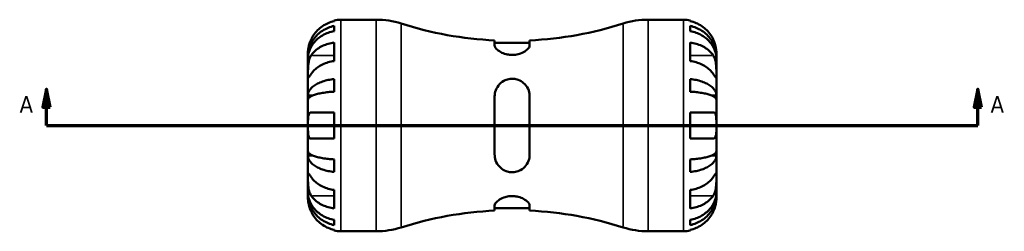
# Model space of a CAD drawing. Header units: millimetres. Extents: x -56 to 902, y -29 to 594.
# Tile 3 of 6: x 265 to 535, y 234 to 292. Entities that reach past the tile are written whole.
import ezdxf

# ---------------------------------------------------------------- set-up
doc = ezdxf.new("R2010")
doc.units = ezdxf.units.MM
for name, color, linetype, lineweight in [('Section Line (ANSI)', 7, 'Continuous', 70), ('Visible (ANSI)', 7, 'Continuous', 50), ('Visible Narrow (ANSI)', 7, 'Continuous', 35)]:
    doc.layers.add(name, color=color, linetype=linetype, lineweight=lineweight)
doc.styles.add('Label Text (ANSI)', font='tahoma.ttf')

# ---------------------------------------------------------------- blocks, each defined once
blk = doc.blocks.new('2dTransSection0')
at = {"layer": 'Section Line (ANSI)', "linetype": 'Continuous'}
for p, q in [((272.31, 273.43), (271.31, 268.43)), ((272.31, 268.43), (272.31, 273.43)), ((273.31, 268.43), (272.31, 273.43)), ((527.76, 273.43), (526.76, 268.43)), ((527.76, 268.43), (527.76, 273.43)), ((528.76, 268.43), (527.76, 273.43)), ((271.31, 268.43), (273.31, 268.43)), ((272.31, 263.43), (272.31, 268.43)), ((526.76, 268.43), (528.76, 268.43)), ((527.76, 263.43), (527.76, 268.43)), ((272.31, 263.43), (281.78, 263.43)), ((518.29, 263.43), (527.76, 263.43))]:
    blk.add_line(p, q, dxfattribs=at)
at = {"layer": 'Section Line (ANSI)'}
blk.add_line((272.31, 263.43), (527.76, 263.43), dxfattribs=at)
at = {"layer": 'Section Line (ANSI)', "linetype": 'Continuous', "flags": 128}
for points in [[(273.31, 268.43), (272.31, 273.43), (271.31, 268.43), (273.31, 268.43)], [(528.76, 268.43), (527.76, 273.43), (526.76, 268.43), (528.76, 268.43)]]:
    blk.add_lwpolyline(points, dxfattribs=at)
at = {"layer": 'Section Line (ANSI)'}
for points in [[(273.31, 268.43), (272.31, 273.43), (271.31, 268.43), (273.31, 268.43)], [(528.76, 268.43), (527.76, 273.43), (526.76, 268.43), (528.76, 268.43)]]:
    blk.add_solid(points, dxfattribs=at)
at = {"layer": 'Section Line (ANSI)', "char_height": 4.57, "attachment_point": 7, "style": 'Label Text (ANSI)'}
for insert in [(264.95, 266.93), (531.23, 266.93)]:
    blk.add_mtext('A', dxfattribs=dict(at, insert=insert))

msp = doc.modelspace()

# ---------------------------------------------------------------- linework, layer by layer
at = {"layer": 'Visible (ANSI)'}
for p, q in [((351.23, 292.02), (351.23, 292.25)), ((353.03, 292.43), (362.77, 292.43)), ((437.3, 292.43), (447.03, 292.43)), ((448.83, 292.25), (448.83, 292.02)), ((351.23, 289.28), (351.23, 290.71)), ((448.83, 290.71), (448.83, 289.28)), ((395.23, 286.74), (395.23, 285.33)), ((404.83, 285.33), (404.83, 286.74)), ((351.23, 281.1), (351.23, 286.19)), ((404.83, 286.11), (395.23, 286.11)), ((448.83, 286.19), (448.83, 281.1)), ((344.03, 282.14), (344.03, 283.43)), ((344.03, 281.65), (344.03, 282.14)), ((344.03, 282.14), (344.05, 282.14)), ((344.03, 277.57), (344.03, 281.65)), ((456.03, 282.14), (456.02, 282.14)), ((456.03, 282.14), (456.03, 283.43)), ((456.03, 281.65), (456.03, 282.14)), ((456.03, 277.57), (456.03, 281.65)), ((344.03, 271.67), (344.03, 277.57)), ((351.23, 272.7), (351.23, 276.16)), ((448.83, 276.16), (448.83, 272.7)), ((456.03, 271.67), (456.03, 277.57)), ((344.03, 270.49), (344.03, 271.67)), ((344.03, 271.67), (345.36, 271.67)), ((344.03, 263.43), (344.03, 270.49)), ((395.23, 271.43), (395.23, 255.43)), ((404.83, 255.43), (404.83, 271.43)), ((456.03, 271.67), (454.71, 271.67)), ((456.03, 270.49), (456.03, 271.67)), ((456.03, 263.43), (456.03, 270.49)), ((344.91, 267.03), (351.23, 267.03)), ((351.23, 259.83), (351.23, 267.03)), ((448.83, 267.03), (448.83, 259.83)), ((448.83, 267.03), (455.16, 267.03)), ((344.03, 256.37), (344.03, 263.43)), ((456.03, 256.37), (456.03, 263.43)), ((351.23, 259.83), (344.91, 259.83)), ((455.16, 259.83), (448.83, 259.83)), ((344.03, 255.19), (344.03, 256.37)), ((344.03, 249.29), (344.03, 255.19)), ((344.03, 255.19), (345.36, 255.19)), ((351.23, 250.69), (351.23, 254.15)), ((448.83, 254.15), (448.83, 250.69)), ((456.03, 255.19), (454.71, 255.19)), ((456.03, 255.19), (456.03, 256.37)), ((456.03, 249.29), (456.03, 255.19)), ((344.03, 245.2), (344.03, 249.29)), ((456.03, 245.2), (456.03, 249.29)), ((351.23, 240.66), (351.23, 245.76)), ((448.83, 245.76), (448.83, 240.66)), ((344.03, 244.71), (344.03, 245.2)), ((344.03, 243.43), (344.03, 244.71)), ((344.03, 244.71), (344.05, 244.71)), ((456.03, 244.71), (456.02, 244.71)), ((456.03, 244.71), (456.03, 245.2)), ((456.03, 243.43), (456.03, 244.71)), ((395.23, 241.53), (395.23, 240.11)), ((404.83, 240.74), (395.23, 240.74)), ((404.83, 240.11), (404.83, 241.53)), ((351.23, 236.14), (351.23, 237.58)), ((448.83, 237.58), (448.83, 236.14)), ((351.23, 234.61), (351.23, 234.83)), ((353.03, 234.43), (362.77, 234.43)), ((437.3, 234.43), (447.03, 234.43)), ((448.83, 234.83), (448.83, 234.61))]:
    msp.add_line(p, q, dxfattribs=at)
for centre, radius, start, end in [((353.03, 283.43), 9, 90, 101.537), ((362.77, 270.03), 22.4, 72.3074, 90), ((437.3, 270.03), 22.4, 90, 107.6926), ((447.03, 283.43), 9, 78.463, 90), ((400.03, 386.85), 100.22, 252.3074, 267.2549), ((400.03, 386.85), 100.22, 272.7451, 287.6926), ((400.03, 140), 100.22, 92.7451, 107.6926), ((400.03, 140), 100.22, 72.3074, 87.2549), ((362.77, 256.83), 22.4, 270, 287.6926), ((437.3, 256.83), 22.4, 252.3074, 270), ((353.03, 243.43), 9, 258.463, 270), ((447.03, 243.43), 9, 270, 281.537)]:
    msp.add_arc(centre, radius, start, end, dxfattribs=at)
for points, knots in [([(351.23, 292.02), (350.66, 291.9), (350.09, 291.72), (349.08, 291.3), (348.54, 291.01), (347.53, 290.33), (347.06, 289.94), (346.28, 289.15), (345.89, 288.68), (345.31, 287.8), (345.09, 287.41), (344.91, 287.03)], [0.1707715, 0.1707715, 0.1707715, 0.1707715, 0.3331032, 0.3331032, 0.5003213, 0.5003213, 0.6675394, 0.6675394, 0.8349518, 0.8349518, 0.9568711, 0.9568711, 0.9568711, 0.9568711]), ([(455.16, 287.03), (454.98, 287.42), (454.76, 287.81), (454.17, 288.69), (453.78, 289.16), (452.99, 289.95), (452.52, 290.34), (451.52, 291.02), (450.98, 291.3), (449.97, 291.72), (449.41, 291.9), (448.83, 292.02)], [4.427884, 4.427884, 4.427884, 4.427884, 4.5512464, 4.5512464, 4.7191329, 4.7191329, 4.8858696, 4.8858696, 5.0526063, 5.0526063, 5.2140047, 5.2140047, 5.2140047, 5.2140047]), ([(344.03, 282.14), (344.03, 282.68), (344.09, 283.27), (344.33, 284.43), (344.51, 285), (344.93, 286), (345.22, 286.52), (345.89, 287.5), (346.28, 287.95), (347.07, 288.71), (347.53, 289.09), (348.54, 289.74), (349.08, 290.02), (350.09, 290.43), (350.66, 290.6), (351.23, 290.71)], [4.014251, 4.014251, 4.014251, 4.014251, 4.181955, 4.181955, 4.349659, 4.349659, 4.516719, 4.516719, 4.683779, 4.683779, 4.850434, 4.850434, 5.017088, 5.017088, 5.179182, 5.179182, 5.179182, 5.179182]), ([(351.23, 289.28), (350.66, 289.18), (350.09, 289.02), (349.08, 288.66), (348.54, 288.42), (347.53, 287.83), (347.06, 287.5), (346.28, 286.82), (345.89, 286.41), (345.22, 285.54), (344.93, 285.08), (344.51, 284.19), (344.33, 283.69), (344.09, 282.66), (344.03, 282.13), (344.03, 281.65)], [0.170753, 0.170753, 0.170753, 0.170753, 0.333177, 0.333177, 0.5, 0.5, 0.666823, 0.666823, 0.833715, 0.833715, 1.000607, 1.000607, 1.168142, 1.168142, 1.335677, 1.335677, 1.335677, 1.335677]), ([(448.83, 290.71), (449.41, 290.6), (449.98, 290.42), (450.99, 290.02), (451.53, 289.74), (452.54, 289.09), (453.01, 288.71), (453.79, 287.95), (454.18, 287.49), (454.85, 286.52), (455.14, 285.99), (455.56, 284.99), (455.74, 284.43), (455.98, 283.27), (456.03, 282.68), (456.03, 282.14)], [0.170753, 0.170753, 0.170753, 0.170753, 0.333177, 0.333177, 0.5, 0.5, 0.666823, 0.666823, 0.833715, 0.833715, 1.000607, 1.000607, 1.168142, 1.168142, 1.335677, 1.335677, 1.335677, 1.335677]), ([(456.03, 281.65), (456.03, 282.13), (455.98, 282.66), (455.74, 283.69), (455.56, 284.19), (455.14, 285.08), (454.85, 285.54), (454.18, 286.41), (453.79, 286.82), (453.01, 287.5), (452.54, 287.83), (451.53, 288.42), (450.99, 288.66), (449.98, 289.02), (449.41, 289.18), (448.83, 289.28)], [4.014251, 4.014251, 4.014251, 4.014251, 4.181786, 4.181786, 4.349321, 4.349321, 4.516213, 4.516213, 4.683105, 4.683105, 4.849928, 4.849928, 5.016752, 5.016752, 5.179175, 5.179175, 5.179175, 5.179175]), ([(344.91, 287.03), (344.91, 287.02), (344.91, 287.02), (344.82, 286.83), (344.73, 286.64), (344.59, 286.27), (344.53, 286.11), (344.4, 285.73), (344.34, 285.53), (344.21, 285), (344.15, 284.7), (344.06, 284.12), (344.05, 283.88), (344.03, 283.52), (344.03, 283.43), (344.03, 283.43)], [-0.5833263, -0.5833263, -0.5833263, -0.5833263, -0.5820685, -0.5820685, -0.518616, -0.518616, -0.4628074, -0.4628074, -0.3947327, -0.3947327, -0.2769242, -0.2769242, -0.1428835, -0.1428835, 0, 0, 0, 0]), ([(456.03, 283.43), (456.03, 283.43), (456.03, 283.46), (456.03, 283.61), (456.03, 283.73), (456, 284.11), (455.97, 284.41), (455.86, 285.02), (455.79, 285.28), (455.66, 285.74), (455.6, 285.93), (455.48, 286.28), (455.41, 286.45), (455.28, 286.76), (455.22, 286.89), (455.16, 287.03)], [0, 0, 0, 0, 0.0878331, 0.0878331, 0.1843541, 0.1843541, 0.3227975, 0.3227975, 0.4175446, 0.4175446, 0.4777493, 0.4777493, 0.5327624, 0.5327624, 0.5768127, 0.5768127, 0.5768127, 0.5768127]), ([(344.91, 282.66), (345.09, 282.93), (345.31, 283.21), (345.9, 283.84), (346.29, 284.17), (347.08, 284.73), (347.54, 285.01), (348.55, 285.48), (349.09, 285.68), (350.1, 285.98), (350.66, 286.11), (351.23, 286.19)], [4.427884, 4.427884, 4.427884, 4.427884, 4.5512464, 4.5512464, 4.7191329, 4.7191329, 4.8858696, 4.8858696, 5.0526063, 5.0526063, 5.2140047, 5.2140047, 5.2140047, 5.2140047]), ([(404.83, 285.33), (404.83, 285.18), (404.78, 285.02), (404.52, 284.56), (404.22, 284.25), (403.42, 283.67), (402.91, 283.39), (401.9, 283.02), (401.43, 282.9), (400.52, 282.78), (400.1, 282.76), (399.22, 282.81), (398.78, 282.88), (397.82, 283.13), (397.33, 283.33), (396.38, 283.83), (395.96, 284.15), (395.41, 284.75), (395.26, 285.02), (395.23, 285.29), (395.23, 285.31), (395.23, 285.33)], [-1.778718, -1.778718, -1.778718, -1.778718, -1.649431, -1.649431, -1.431906, -1.431906, -1.219946, -1.219946, -1.06663, -1.06663, -0.939195, -0.939195, -0.801784, -0.801784, -0.621246, -0.621246, -0.396695, -0.396695, -0.188074, -0.188074, -0.171338, -0.171338, -0.171338, -0.171338]), ([(448.83, 286.19), (449.41, 286.11), (449.97, 285.98), (450.98, 285.68), (451.52, 285.48), (452.52, 285.01), (452.99, 284.73), (453.78, 284.17), (454.17, 283.84), (454.76, 283.21), (454.98, 282.93), (455.16, 282.66)], [0.1707531, 0.1707531, 0.1707531, 0.1707531, 0.3321515, 0.3321515, 0.4988882, 0.4988882, 0.6656248, 0.6656248, 0.8335114, 0.8335114, 0.9568737, 0.9568737, 0.9568737, 0.9568737]), ([(344.03, 277.57), (344.03, 277.75), (344.03, 277.96), (344.04, 278.41), (344.04, 278.66), (344.05, 279.28), (344.07, 279.67), (344.15, 280.42), (344.2, 280.78), (344.34, 281.37), (344.41, 281.6), (344.56, 282.02), (344.65, 282.22), (344.8, 282.49), (344.85, 282.58), (344.91, 282.66)], [0, 0, 0, 0, 0.0777495, 0.0777495, 0.1608191, 0.1608191, 0.277838, 0.277838, 0.3882896, 0.3882896, 0.4654296, 0.4654296, 0.5403543, 0.5403543, 0.579532, 0.579532, 0.579532, 0.579532]), ([(351.23, 281.1), (350.66, 281.02), (350.09, 280.89), (349.08, 280.59), (348.54, 280.39), (347.53, 279.91), (347.06, 279.63), (346.28, 279.07), (345.89, 278.74), (345.31, 278.12), (345.09, 277.84), (344.91, 277.57)], [0.1707715, 0.1707715, 0.1707715, 0.1707715, 0.3331032, 0.3331032, 0.5003213, 0.5003213, 0.6675394, 0.6675394, 0.8349518, 0.8349518, 0.9568711, 0.9568711, 0.9568711, 0.9568711]), ([(455.16, 277.57), (454.98, 277.84), (454.76, 278.12), (454.18, 278.74), (453.79, 279.07), (453.01, 279.63), (452.54, 279.91), (451.53, 280.39), (450.99, 280.59), (449.98, 280.89), (449.41, 281.02), (448.83, 281.1)], [4.4278901, 4.4278901, 4.4278901, 4.4278901, 4.5498094, 4.5498094, 4.7172218, 4.7172218, 4.8844399, 4.8844399, 5.051658, 5.051658, 5.2139897, 5.2139897, 5.2139897, 5.2139897]), ([(455.16, 282.66), (455.22, 282.57), (455.27, 282.48), (455.42, 282.2), (455.51, 282.01), (455.67, 281.58), (455.74, 281.35), (455.87, 280.77), (455.92, 280.41), (456, 279.61), (456.02, 279.16), (456.04, 278.31), (456.03, 277.91), (456.03, 277.57)], [-0.5800481, -0.5800481, -0.5800481, -0.5800481, -0.5384523, -0.5384523, -0.4638379, -0.4638379, -0.3862639, -0.3862639, -0.2784027, -0.2784027, -0.1427791, -0.1427791, 0, 0, 0, 0]), ([(344.91, 277.57), (344.85, 277.48), (344.79, 277.4), (344.64, 277.17), (344.56, 277.04), (344.4, 276.82), (344.33, 276.72), (344.2, 276.56), (344.15, 276.51), (344.06, 276.52), (344.05, 276.61), (344.03, 276.97), (344.03, 277.23), (344.03, 277.57)], [-0.5800481, -0.5800481, -0.5800481, -0.5800481, -0.5384523, -0.5384523, -0.4638379, -0.4638379, -0.3862639, -0.3862639, -0.2784027, -0.2784027, -0.1427791, -0.1427791, 0, 0, 0, 0]), ([(344.03, 271.67), (344.03, 271.95), (344.09, 272.26), (344.33, 272.87), (344.51, 273.17), (344.93, 273.69), (345.22, 273.96), (345.89, 274.48), (346.28, 274.72), (347.07, 275.11), (347.53, 275.31), (348.54, 275.65), (349.08, 275.8), (350.09, 276.01), (350.66, 276.1), (351.23, 276.16)], [4.014251, 4.014251, 4.014251, 4.014251, 4.181955, 4.181955, 4.349659, 4.349659, 4.516719, 4.516719, 4.683779, 4.683779, 4.850433, 4.850433, 5.017088, 5.017088, 5.179182, 5.179182, 5.179182, 5.179182]), ([(395.23, 271.43), (395.23, 271.83), (395.29, 272.23), (395.55, 273.26), (395.85, 273.86), (396.65, 274.89), (397.16, 275.33), (398.17, 275.88), (398.64, 276.05), (399.55, 276.22), (399.97, 276.25), (400.84, 276.18), (401.28, 276.08), (402.25, 275.73), (402.74, 275.43), (403.69, 274.62), (404.1, 274.06), (404.66, 272.87), (404.81, 272.24), (404.83, 271.53), (404.83, 271.48), (404.83, 271.43)], [-1.778718, -1.778718, -1.778718, -1.778718, -1.649431, -1.649431, -1.431906, -1.431906, -1.219946, -1.219946, -1.06663, -1.06663, -0.939195, -0.939195, -0.801784, -0.801784, -0.621246, -0.621246, -0.396695, -0.396695, -0.188074, -0.188074, -0.171338, -0.171338, -0.171338, -0.171338]), ([(448.83, 276.16), (449.41, 276.1), (449.97, 276.01), (450.99, 275.8), (451.53, 275.65), (452.53, 275.31), (453, 275.11), (453.79, 274.72), (454.18, 274.48), (454.85, 273.96), (455.13, 273.69), (455.56, 273.17), (455.74, 272.87), (455.98, 272.26), (456.03, 271.95), (456.03, 271.67)], [0.170746, 0.170746, 0.170746, 0.170746, 0.33284, 0.33284, 0.499494, 0.499494, 0.666149, 0.666149, 0.833209, 0.833209, 1.000269, 1.000269, 1.167973, 1.167973, 1.335677, 1.335677, 1.335677, 1.335677]), ([(456.03, 277.57), (456.03, 277.39), (456.03, 277.22), (456.03, 276.93), (456.03, 276.81), (456.02, 276.59), (456, 276.52), (455.92, 276.51), (455.87, 276.56), (455.73, 276.73), (455.66, 276.83), (455.5, 277.05), (455.42, 277.18), (455.27, 277.41), (455.21, 277.49), (455.16, 277.57)], [0, 0, 0, 0, 0.0777495, 0.0777495, 0.1608191, 0.1608191, 0.277838, 0.277838, 0.3882896, 0.3882896, 0.4654296, 0.4654296, 0.5403543, 0.5403543, 0.579532, 0.579532, 0.579532, 0.579532]), ([(351.23, 272.7), (350.66, 272.67), (350.09, 272.63), (349.08, 272.52), (348.54, 272.45), (347.53, 272.28), (347.06, 272.18), (346.28, 271.99), (345.89, 271.87), (345.22, 271.62), (344.93, 271.48), (344.51, 271.22), (344.33, 271.08), (344.09, 270.78), (344.03, 270.63), (344.03, 270.49)], [0.170753, 0.170753, 0.170753, 0.170753, 0.333177, 0.333177, 0.5, 0.5, 0.666823, 0.666823, 0.833715, 0.833715, 1.000607, 1.000607, 1.168142, 1.168142, 1.335677, 1.335677, 1.335677, 1.335677]), ([(456.03, 270.49), (456.03, 270.63), (455.98, 270.78), (455.74, 271.08), (455.56, 271.22), (455.14, 271.48), (454.85, 271.62), (454.18, 271.87), (453.79, 271.99), (453.01, 272.18), (452.54, 272.28), (451.53, 272.45), (450.99, 272.52), (449.98, 272.63), (449.41, 272.67), (448.83, 272.7)], [4.014251, 4.014251, 4.014251, 4.014251, 4.181786, 4.181786, 4.349321, 4.349321, 4.516213, 4.516213, 4.683105, 4.683105, 4.849928, 4.849928, 5.016751, 5.016751, 5.179175, 5.179175, 5.179175, 5.179175]), ([(344.03, 263.43), (344.03, 263.71), (344.03, 263.99), (344.04, 264.56), (344.04, 264.84), (344.06, 265.52), (344.09, 265.88), (344.2, 266.38), (344.26, 266.55), (344.39, 266.78), (344.46, 266.86), (344.62, 266.97), (344.71, 267.01), (344.84, 267.03), (344.88, 267.03), (344.91, 267.03)], [-2.4991326, -2.4991326, -2.4991326, -2.4991326, -2.4150544, -2.4150544, -2.3238473, -2.3238473, -2.1841143, -2.1841143, -2.0867477, -2.0867477, -2.0144067, -2.0144067, -1.9399427, -1.9399427, -1.916375, -1.916375, -1.916375, -1.916375]), ([(455.16, 267.03), (455.23, 267.03), (455.29, 267.02), (455.44, 266.98), (455.52, 266.93), (455.67, 266.79), (455.73, 266.7), (455.87, 266.41), (455.92, 266.19), (456, 265.61), (456.02, 265.23), (456.04, 264.37), (456.03, 263.9), (456.03, 263.43)], [-0.5764765, -0.5764765, -0.5764765, -0.5764765, -0.5296868, -0.5296868, -0.4605403, -0.4605403, -0.385624, -0.385624, -0.2773083, -0.2773083, -0.1425809, -0.1425809, 0, 0, 0, 0]), ([(344.91, 259.83), (344.84, 259.83), (344.78, 259.84), (344.63, 259.88), (344.55, 259.92), (344.4, 260.06), (344.33, 260.16), (344.2, 260.45), (344.15, 260.67), (344.06, 261.25), (344.05, 261.63), (344.03, 262.48), (344.03, 262.95), (344.03, 263.43)], [-0.5764765, -0.5764765, -0.5764765, -0.5764765, -0.5296868, -0.5296868, -0.4605403, -0.4605403, -0.385624, -0.385624, -0.2773083, -0.2773083, -0.1425809, -0.1425809, 0, 0, 0, 0]), ([(456.03, 263.43), (456.03, 263.15), (456.03, 262.87), (456.03, 262.3), (456.03, 262.01), (456.01, 261.34), (455.98, 260.97), (455.87, 260.47), (455.81, 260.3), (455.67, 260.07), (455.6, 259.99), (455.45, 259.88), (455.35, 259.85), (455.22, 259.83), (455.19, 259.83), (455.16, 259.83)], [-2.4991326, -2.4991326, -2.4991326, -2.4991326, -2.4150544, -2.4150544, -2.3238473, -2.3238473, -2.1841143, -2.1841143, -2.0867477, -2.0867477, -2.0144067, -2.0144067, -1.9399427, -1.9399427, -1.916375, -1.916375, -1.916375, -1.916375]), ([(344.03, 256.37), (344.03, 256.23), (344.09, 256.08), (344.33, 255.78), (344.51, 255.63), (344.93, 255.37), (345.22, 255.24), (345.89, 254.98), (346.28, 254.87), (347.07, 254.67), (347.53, 254.57), (348.54, 254.4), (349.08, 254.33), (350.09, 254.23), (350.66, 254.18), (351.23, 254.15)], [4.014251, 4.014251, 4.014251, 4.014251, 4.181955, 4.181955, 4.349659, 4.349659, 4.516719, 4.516719, 4.683779, 4.683779, 4.850433, 4.850433, 5.017088, 5.017088, 5.179182, 5.179182, 5.179182, 5.179182]), ([(351.23, 250.69), (350.66, 250.75), (350.09, 250.84), (349.08, 251.06), (348.54, 251.2), (347.53, 251.54), (347.07, 251.74), (346.28, 252.14), (345.89, 252.38), (345.22, 252.89), (344.93, 253.17), (344.51, 253.69), (344.33, 253.99), (344.09, 254.59), (344.03, 254.9), (344.03, 255.19)], [0.170746, 0.170746, 0.170746, 0.170746, 0.33284, 0.33284, 0.499494, 0.499494, 0.666149, 0.666149, 0.833209, 0.833209, 1.000269, 1.000269, 1.167973, 1.167973, 1.335677, 1.335677, 1.335677, 1.335677]), ([(404.83, 255.43), (404.83, 255.02), (404.78, 254.62), (404.52, 253.59), (404.22, 252.99), (403.42, 251.96), (402.91, 251.53), (401.9, 250.98), (401.43, 250.81), (400.52, 250.63), (400.1, 250.61), (399.22, 250.67), (398.78, 250.77), (397.82, 251.13), (397.33, 251.42), (396.38, 252.24), (395.96, 252.79), (395.41, 253.99), (395.26, 254.62), (395.23, 255.32), (395.23, 255.38), (395.23, 255.43)], [-1.778718, -1.778718, -1.778718, -1.778718, -1.649431, -1.649431, -1.431906, -1.431906, -1.219946, -1.219946, -1.06663, -1.06663, -0.939195, -0.939195, -0.801784, -0.801784, -0.621246, -0.621246, -0.396695, -0.396695, -0.188074, -0.188074, -0.171338, -0.171338, -0.171338, -0.171338]), ([(448.83, 254.15), (449.41, 254.18), (449.98, 254.23), (450.99, 254.33), (451.53, 254.4), (452.54, 254.57), (453.01, 254.67), (453.79, 254.87), (454.18, 254.98), (454.85, 255.24), (455.14, 255.37), (455.56, 255.63), (455.74, 255.78), (455.98, 256.08), (456.03, 256.23), (456.03, 256.37)], [0.170753, 0.170753, 0.170753, 0.170753, 0.333177, 0.333177, 0.5, 0.5, 0.666823, 0.666823, 0.833715, 0.833715, 1.000607, 1.000607, 1.168142, 1.168142, 1.335677, 1.335677, 1.335677, 1.335677]), ([(456.03, 255.19), (456.03, 254.9), (455.98, 254.59), (455.74, 253.99), (455.56, 253.69), (455.13, 253.17), (454.85, 252.89), (454.18, 252.38), (453.79, 252.14), (453, 251.74), (452.53, 251.54), (451.53, 251.2), (450.99, 251.06), (449.97, 250.84), (449.41, 250.75), (448.83, 250.69)], [4.014251, 4.014251, 4.014251, 4.014251, 4.181955, 4.181955, 4.349659, 4.349659, 4.516719, 4.516719, 4.683779, 4.683779, 4.850433, 4.850433, 5.017088, 5.017088, 5.179182, 5.179182, 5.179182, 5.179182]), ([(344.03, 249.29), (344.03, 249.47), (344.03, 249.63), (344.04, 249.92), (344.04, 250.04), (344.05, 250.26), (344.07, 250.33), (344.15, 250.35), (344.2, 250.3), (344.34, 250.12), (344.41, 250.03), (344.56, 249.8), (344.65, 249.67), (344.8, 249.45), (344.85, 249.37), (344.91, 249.29)], [0, 0, 0, 0, 0.0777495, 0.0777495, 0.1608191, 0.1608191, 0.277838, 0.277838, 0.3882896, 0.3882896, 0.4654296, 0.4654296, 0.5403543, 0.5403543, 0.579532, 0.579532, 0.579532, 0.579532]), ([(344.91, 244.19), (344.85, 244.28), (344.79, 244.38), (344.64, 244.65), (344.56, 244.85), (344.4, 245.28), (344.33, 245.51), (344.2, 246.09), (344.15, 246.44), (344.06, 247.25), (344.05, 247.69), (344.03, 248.55), (344.03, 248.95), (344.03, 249.29)], [-0.5800481, -0.5800481, -0.5800481, -0.5800481, -0.5384523, -0.5384523, -0.4638379, -0.4638379, -0.3862639, -0.3862639, -0.2784027, -0.2784027, -0.1427791, -0.1427791, 0, 0, 0, 0]), ([(344.91, 249.29), (345.09, 249.01), (345.31, 248.73), (345.9, 248.11), (346.29, 247.78), (347.08, 247.22), (347.54, 246.94), (348.55, 246.46), (349.09, 246.26), (350.1, 245.96), (350.66, 245.84), (351.23, 245.76)], [4.427884, 4.427884, 4.427884, 4.427884, 4.5512464, 4.5512464, 4.7191329, 4.7191329, 4.8858696, 4.8858696, 5.0526063, 5.0526063, 5.2140047, 5.2140047, 5.2140047, 5.2140047]), ([(448.83, 245.76), (449.41, 245.84), (449.97, 245.96), (450.98, 246.26), (451.52, 246.46), (452.52, 246.94), (452.99, 247.22), (453.78, 247.78), (454.17, 248.11), (454.76, 248.73), (454.98, 249.01), (455.16, 249.29)], [0.1707531, 0.1707531, 0.1707531, 0.1707531, 0.3321515, 0.3321515, 0.4988882, 0.4988882, 0.6656248, 0.6656248, 0.8335114, 0.8335114, 0.9568737, 0.9568737, 0.9568737, 0.9568737]), ([(455.16, 249.29), (455.22, 249.37), (455.27, 249.46), (455.42, 249.68), (455.51, 249.81), (455.67, 250.04), (455.74, 250.13), (455.87, 250.3), (455.92, 250.34), (456, 250.33), (456.02, 250.24), (456.04, 249.89), (456.03, 249.62), (456.03, 249.29)], [-0.5800481, -0.5800481, -0.5800481, -0.5800481, -0.5384523, -0.5384523, -0.4638379, -0.4638379, -0.3862639, -0.3862639, -0.2784027, -0.2784027, -0.1427791, -0.1427791, 0, 0, 0, 0]), ([(456.03, 249.29), (456.03, 249.1), (456.03, 248.9), (456.03, 248.45), (456.03, 248.2), (456.02, 247.57), (456, 247.18), (455.92, 246.43), (455.87, 246.07), (455.73, 245.48), (455.66, 245.26), (455.5, 244.83), (455.42, 244.64), (455.27, 244.37), (455.21, 244.28), (455.16, 244.19)], [0, 0, 0, 0, 0.0777495, 0.0777495, 0.1608191, 0.1608191, 0.277838, 0.277838, 0.3882896, 0.3882896, 0.4654296, 0.4654296, 0.5403543, 0.5403543, 0.579532, 0.579532, 0.579532, 0.579532]), ([(344.03, 245.2), (344.03, 244.72), (344.09, 244.2), (344.33, 243.17), (344.51, 242.66), (344.93, 241.78), (345.22, 241.31), (345.89, 240.44), (346.28, 240.04), (347.06, 239.36), (347.53, 239.02), (348.54, 238.44), (349.08, 238.19), (350.09, 237.83), (350.66, 237.68), (351.23, 237.58)], [4.014251, 4.014251, 4.014251, 4.014251, 4.181786, 4.181786, 4.349321, 4.349321, 4.516213, 4.516213, 4.683105, 4.683105, 4.849928, 4.849928, 5.016752, 5.016752, 5.179175, 5.179175, 5.179175, 5.179175]), ([(351.23, 236.14), (350.66, 236.26), (350.09, 236.43), (349.08, 236.84), (348.54, 237.11), (347.53, 237.77), (347.06, 238.14), (346.28, 238.91), (345.89, 239.36), (345.22, 240.34), (344.93, 240.86), (344.51, 241.86), (344.33, 242.43), (344.09, 243.58), (344.03, 244.17), (344.03, 244.71)], [0.170753, 0.170753, 0.170753, 0.170753, 0.333177, 0.333177, 0.5, 0.5, 0.666823, 0.666823, 0.833715, 0.833715, 1.000607, 1.000607, 1.168142, 1.168142, 1.335677, 1.335677, 1.335677, 1.335677]), ([(344.03, 243.43), (344.03, 243.43), (344.03, 243.39), (344.04, 243.26), (344.04, 243.15), (344.06, 242.79), (344.09, 242.5), (344.2, 241.91), (344.26, 241.64), (344.39, 241.15), (344.46, 240.93), (344.62, 240.49), (344.71, 240.26), (344.84, 239.97), (344.88, 239.9), (344.91, 239.83)], [-2.4991326, -2.4991326, -2.4991326, -2.4991326, -2.4150544, -2.4150544, -2.3238473, -2.3238473, -2.1841143, -2.1841143, -2.0867477, -2.0867477, -2.0144067, -2.0144067, -1.9399427, -1.9399427, -1.916375, -1.916375, -1.916375, -1.916375]), ([(351.23, 240.66), (350.66, 240.75), (350.1, 240.87), (349.09, 241.17), (348.55, 241.37), (347.54, 241.85), (347.08, 242.13), (346.29, 242.68), (345.9, 243.02), (345.31, 243.64), (345.09, 243.92), (344.91, 244.19)], [0.1707531, 0.1707531, 0.1707531, 0.1707531, 0.3321515, 0.3321515, 0.4988882, 0.4988882, 0.6656248, 0.6656248, 0.8335114, 0.8335114, 0.9568737, 0.9568737, 0.9568737, 0.9568737]), ([(395.23, 241.53), (395.23, 241.68), (395.29, 241.84), (395.55, 242.29), (395.85, 242.6), (396.65, 243.19), (397.16, 243.46), (398.17, 243.83), (398.64, 243.95), (399.55, 244.07), (399.97, 244.09), (400.84, 244.04), (401.28, 243.97), (402.25, 243.73), (402.74, 243.53), (403.69, 243.02), (404.1, 242.7), (404.66, 242.11), (404.81, 241.83), (404.83, 241.57), (404.83, 241.55), (404.83, 241.53)], [-1.778718, -1.778718, -1.778718, -1.778718, -1.649431, -1.649431, -1.431906, -1.431906, -1.219946, -1.219946, -1.06663, -1.06663, -0.939195, -0.939195, -0.801784, -0.801784, -0.621246, -0.621246, -0.396695, -0.396695, -0.188074, -0.188074, -0.171338, -0.171338, -0.171338, -0.171338]), ([(448.83, 237.58), (449.41, 237.68), (449.98, 237.83), (450.99, 238.19), (451.53, 238.44), (452.54, 239.02), (453.01, 239.36), (453.79, 240.04), (454.18, 240.44), (454.85, 241.31), (455.14, 241.78), (455.56, 242.66), (455.74, 243.17), (455.98, 244.2), (456.03, 244.72), (456.03, 245.2)], [0.170753, 0.170753, 0.170753, 0.170753, 0.333177, 0.333177, 0.5, 0.5, 0.666823, 0.666823, 0.833715, 0.833715, 1.000607, 1.000607, 1.168142, 1.168142, 1.335677, 1.335677, 1.335677, 1.335677]), ([(456.03, 244.71), (456.03, 244.17), (455.98, 243.58), (455.74, 242.43), (455.56, 241.86), (455.14, 240.86), (454.85, 240.34), (454.18, 239.36), (453.79, 238.91), (453.01, 238.14), (452.54, 237.77), (451.53, 237.11), (450.99, 236.84), (449.98, 236.43), (449.41, 236.26), (448.83, 236.14)], [4.014251, 4.014251, 4.014251, 4.014251, 4.181786, 4.181786, 4.349321, 4.349321, 4.516213, 4.516213, 4.683105, 4.683105, 4.849928, 4.849928, 5.016752, 5.016752, 5.179175, 5.179175, 5.179175, 5.179175]), ([(455.16, 244.19), (454.98, 243.92), (454.76, 243.64), (454.17, 243.02), (453.78, 242.68), (452.99, 242.13), (452.52, 241.85), (451.52, 241.37), (450.98, 241.17), (449.97, 240.87), (449.41, 240.75), (448.83, 240.66)], [4.427884, 4.427884, 4.427884, 4.427884, 4.5512464, 4.5512464, 4.7191329, 4.7191329, 4.8858696, 4.8858696, 5.0526063, 5.0526063, 5.2140047, 5.2140047, 5.2140047, 5.2140047]), ([(455.16, 239.83), (455.23, 239.97), (455.29, 240.11), (455.44, 240.47), (455.52, 240.69), (455.67, 241.13), (455.73, 241.35), (455.87, 241.88), (455.92, 242.17), (456, 242.73), (456.02, 242.98), (456.04, 243.33), (456.03, 243.43), (456.03, 243.43)], [-0.5764765, -0.5764765, -0.5764765, -0.5764765, -0.5296868, -0.5296868, -0.4605403, -0.4605403, -0.385624, -0.385624, -0.2773083, -0.2773083, -0.1425809, -0.1425809, 0, 0, 0, 0]), ([(344.91, 239.83), (345.09, 239.44), (345.31, 239.05), (345.9, 238.17), (346.29, 237.69), (347.08, 236.9), (347.54, 236.51), (348.55, 235.83), (349.09, 235.55), (350.1, 235.13), (350.66, 234.95), (351.23, 234.83)], [4.427884, 4.427884, 4.427884, 4.427884, 4.5512464, 4.5512464, 4.7191329, 4.7191329, 4.8858696, 4.8858696, 5.0526063, 5.0526063, 5.2140047, 5.2140047, 5.2140047, 5.2140047]), ([(448.83, 234.83), (449.41, 234.95), (449.97, 235.13), (450.98, 235.55), (451.52, 235.83), (452.52, 236.51), (452.99, 236.9), (453.78, 237.69), (454.17, 238.17), (454.76, 239.05), (454.98, 239.44), (455.16, 239.83)], [0.1707531, 0.1707531, 0.1707531, 0.1707531, 0.3321515, 0.3321515, 0.4988882, 0.4988882, 0.6656248, 0.6656248, 0.8335114, 0.8335114, 0.9568737, 0.9568737, 0.9568737, 0.9568737])]:
    msp.add_open_spline(points, degree=3, knots=knots, dxfattribs=at)
at = {"layer": 'Visible Narrow (ANSI)'}
for p, q in [((353.03, 234.78), (353.03, 292.07)), ((362.77, 234.78), (362.77, 292.07)), ((437.3, 292.07), (437.3, 234.78)), ((447.03, 234.78), (447.03, 292.07)), ((369.58, 291.02), (369.58, 235.83)), ((430.49, 235.83), (430.49, 291.02)), ((345.23, 282.66), (350.92, 282.66)), ((454.84, 282.66), (449.15, 282.66)), ((345.23, 244.19), (350.92, 244.19)), ((454.84, 244.19), (449.15, 244.19))]:
    msp.add_line(p, q, dxfattribs=at)

# ---------------------------------------------------------------- block references
at = {"layer": 'Section Line (ANSI)'}
msp.add_blockref('2dTransSection0', (0, 0), dxfattribs=at)

doc.saveas('drawing.dxf')
